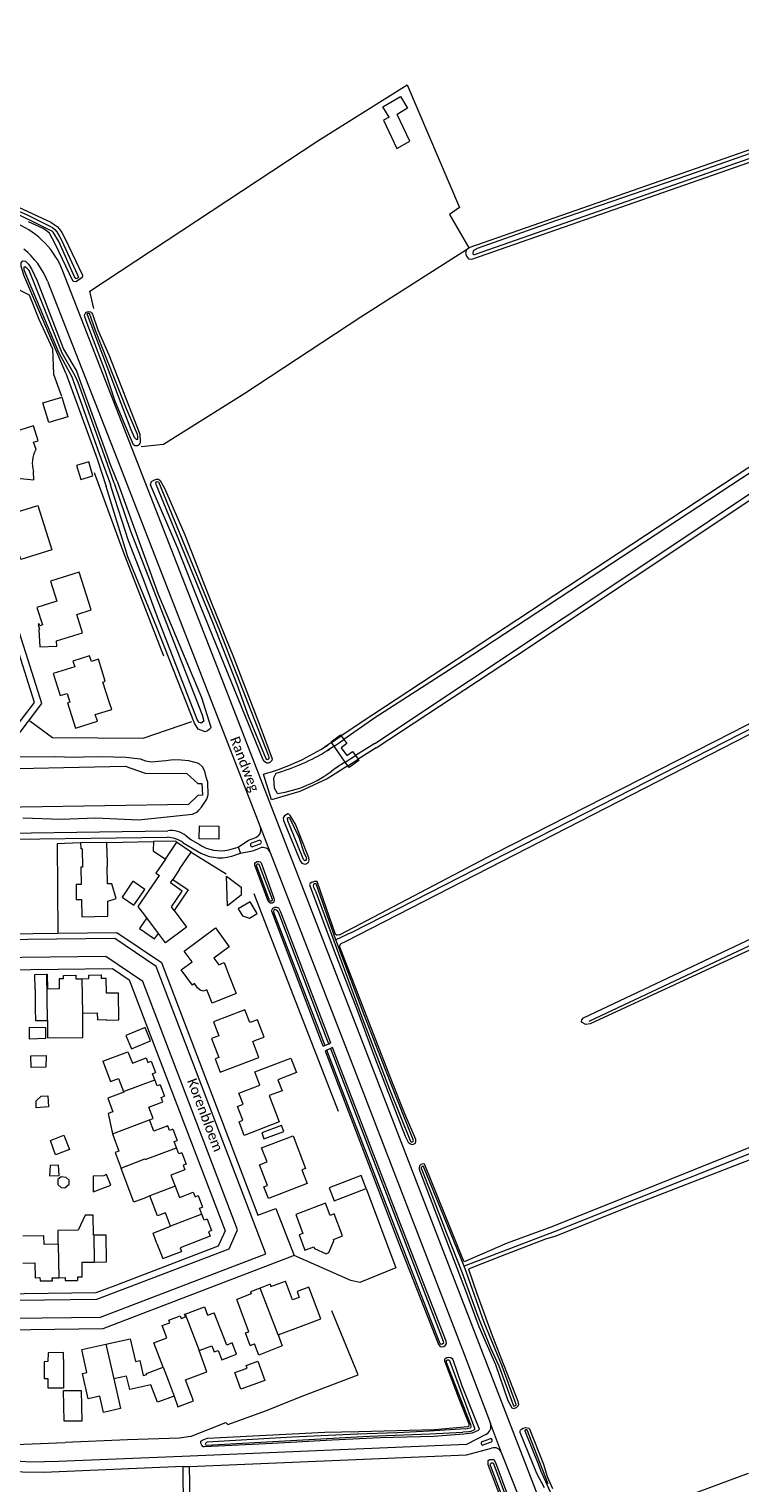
# Model space of a CAD drawing. Extents: x 177628 to 188968, y 384226 to 390673.
# Tile 248 of 256: x 184597 to 184777, y 386614 to 386981. Entities that reach past the tile are written whole.
import ezdxf

# ---------------------------------------------------------------- set-up
doc = ezdxf.new("R2010")
doc.units = 0
for name, color, linetype, lineweight in [('B01_F', 14, 'Continuous', 9), ('B01_T', 14, 'Continuous', 9), ('B02_F', 14, 'Continuous', 9), ('B02_T', 14, 'Continuous', 9), ('B04_F', 14, 'Continuous', 9), ('B07_D', 14, 'Continuous', 9), ('B07_F', 14, 'Continuous', 9), ('B07_T', 14, 'Continuous', 9), ('B11_F', 14, 'Continuous', 9), ('B11_S', 14, 'Continuous', 9), ('B14_F', 14, 'Continuous', 9), ('T01_F', 253, 'Continuous', 9), ('T01_T', 253, 'Continuous', 9), ('T02_F', 253, 'RASTER', 9), ('T03_F', 253, 'Continuous', 9), ('T04_F', 253, 'HAAG', 9), ('T04_T', 253, 'HAAG', 9), ('T05_F', 253, 'Continuous', 9), ('T07_F', 253, 'Continuous', 9), ('T09_F', 253, 'Continuous', 9), ('T09_T', 253, 'Continuous', 9), ('V00_F', 8, 'Continuous', 9), ('V00_T', 8, 'Continuous', 9), ('W01_F', 253, 'Continuous', 9), ('W01_T', 253, 'Continuous', 9), ('Z06', 7, 'Continuous', 9)]:
    doc.layers.add(name, color=color, linetype=linetype, lineweight=lineweight)
doc.styles.add('Legend', font='calibri.ttf')
doc.linetypes.add('HAAG', pattern='A,4,-1,[5,TOPOCAD.SHX,S=0.35,R=0,X=-0.35,Y=-0.35],-1', length=6)
doc.linetypes.add('RASTER', pattern='A,4,-1,[4,TOPOCAD.SHX,S=0.5,R=0,X=-0.5,Y=0],-1', length=6)

msp = doc.modelspace()

# ---------------------------------------------------------------- linework, layer by layer
at = {"layer": 'B01_F', "linetype": 'Continuous'}
for points in [[(184616.537, 386775.484), (184609.921, 386775.403)], [(184609.921, 386775.403), (184609.94, 386773.893)], [(184616.556, 386773.974), (184616.537, 386775.484)], [(184634.225, 386775.605), (184634.364, 386775.468)], [(184634.936, 386768.758), (184633.205, 386766.164)], [(184601.251, 386742.256), (184601.446, 386742.263), (184601.513, 386738.441)]]:
    msp.add_lwpolyline(points, dxfattribs=at)
at = {"layer": 'B01_T', "linetype": 'Continuous'}
for points in [[(184599.153, 386877.086), (184597.974, 386880.814), (184594.541, 386879.728), (184593.54, 386882.894), (184587.171, 386880.879), (184588.257, 386877.446), (184587.276, 386877.133), (184587.185, 386877.419), (184580.701, 386875.357), (184584.728, 386872.523), (184588.151, 386873.605), (184588.662, 386871.807), (184586.898, 386871.249), (184589.086, 386864.369), (184593.803, 386865.869), (184593.561, 386866.632), (184593.38, 386866.574), (184593.022, 386867.699)], [(184598.638, 386874.836), (184598.037, 386876.733), (184599.153, 386877.086)], [(184593.022, 386867.699), (184598.131, 386867.219), (184598.033, 386869.285)], [(184602.673, 386849.523), (184594.816, 386847.046), (184593.39, 386851.568), (184592.522, 386851.294), (184591.833, 386853.478), (184592.701, 386853.752), (184591.275, 386858.272), (184599.132, 386860.75), (184602.673, 386849.523)], [(184598.85, 386834.904), (184600.244, 386830.501), (184599.594, 386830.298), (184599.451, 386830.756), (184599.146, 386830.661), (184599.523, 386829.451), (184599.382, 386829.249), (184599.596, 386824.953), (184603.896, 386825.175), (184603.854, 386826.464), (184610.427, 386828.52), (184608.973, 386833.177), (184612.548, 386834.309), (184609.525, 386843.862), (184602.317, 386841.581), (184603.922, 386836.509), (184598.85, 386834.904)], [(184617.202, 386810.821), (184615.533, 386816.083), (184616.153, 386816.277), (184614.415, 386821.831), (184612.625, 386821.271), (184612.175, 386822.702), (184607.95, 386821.372), (184608.418, 386819.935), (184602.994, 386818.22), (184604.734, 386812.663), (184606.485, 386813.203), (184607.175, 386810.996), (184606.584, 386810.809), (184608.612, 386804.412), (184614.16, 386806.155), (184613.622, 386807.868)], [(184637.877, 386773.075), (184634.364, 386775.468)], [(184634.936, 386768.758), (184637.877, 386773.075)], [(184610.359, 386769.259), (184609.993, 386769.253), (184610.066, 386764.904), (184608.756, 386764.882), (184608.82, 386761.072), (184610.13, 386761.094), (184610.203, 386756.745), (184616.805, 386756.856), (184616.752, 386760.676), (184618.873, 386761.33), (184617.786, 386765.088), (184616.693, 386765.101), (184616.614, 386769.328)], [(184626.621, 386756.493), (184624.5, 386759.322), (184629.873, 386767.173)], [(184633.537, 386758.347), (184632.865, 386759.243), (184635.593, 386763.248), (184632.609, 386765.296), (184633.205, 386766.164)], [(184633.205, 386766.164), (184637.071, 386763.551), (184633.537, 386758.347)], [(184633.537, 386758.347), (184636.706, 386754.123), (184631.376, 386750.149), (184629.582, 386752.543)], [(184626.621, 386756.493), (184624.762, 386753.758), (184628.627, 386751.134), (184629.582, 386752.543)], [(184629.582, 386752.543), (184626.621, 386756.493)], [(184647.331, 386742.192), (184649.254, 386737.361), (184643.123, 386734.92), (184641.8, 386738.242), (184640.98, 386737.941), (184640.104, 386738.141), (184639.439, 386738.774), (184638.664, 386739.846), (184638.168, 386739.473), (184635.309, 386743.313), (184638.073, 386745.376), (184636.078, 386748.067), (184643.975, 386753.899), (184647.486, 386749.145), (184643.56, 386746.246), (184644.809, 386744.552)], [(184605.593, 386741.019), (184604.458, 386741.003), (184604.495, 386738.483), (184601.513, 386738.441)], [(184605.581, 386741.902), (184608.685, 386741.946)], [(184605.593, 386741.019), (184605.581, 386741.902)], [(184608.685, 386741.946), (184608.698, 386741.062)], [(184608.698, 386741.062), (184610.329, 386741.084)], [(184610.329, 386741.084), (184611.969, 386741.107)], [(184611.956, 386741.996), (184615.07, 386742.039)], [(184611.969, 386741.107), (184611.956, 386741.996)], [(184615.07, 386742.039), (184615.079, 386741.15)], [(184616.442, 386730.613), (184619.58, 386730.649), (184619.503, 386737.456), (184616.419, 386737.418), (184616.349, 386741.168), (184615.079, 386741.15)], [(184652.684, 386729.984), (184651.44, 386733.242), (184643.506, 386730.192), (184644.84, 386726.648), (184643.004, 386725.936), (184644.808, 386721.186), (184643.888, 386720.829), (184645.176, 386717.481), (184654.961, 386721.187), (184653.431, 386725.227), (184654.366, 386725.581)], [(184615.556, 386720.203), (184621.884, 386722.609)], [(184621.884, 386722.609), (184622.992, 386719.715), (184626.502, 386721.052), (184626.933, 386719.924), (184627.707, 386720.22), (184628.815, 386717.33)], [(184615.556, 386720.203), (184617.479, 386715.123), (184619.491, 386715.884), (184620.762, 386712.528)], [(184663.066, 386721.027), (184664.471, 386717.324), (184659.796, 386715.551), (184660.867, 386712.727), (184657.566, 386711.56), (184660.118, 386704.881), (184651.29, 386701.455), (184649.993, 386704.93), (184650.903, 386705.309), (184649.589, 386708.794), (184650.978, 386709.343), (184649.94, 386712.153), (184655.189, 386714.162), (184653.903, 386717.55), (184663.066, 386721.027)], [(184628.694, 386715.53), (184628.112, 386717.063), (184628.815, 386717.33)], [(184629.979, 386714.263), (184629.276, 386713.996), (184628.694, 386715.53)], [(184629.979, 386714.263), (184631.096, 386711.371)], [(184620.762, 386712.528), (184620.812, 386712.397)], [(184627.36, 386705.362), (184628.29, 386705.718), (184627.191, 386708.593), (184630.734, 386709.947), (184630.313, 386711.08), (184631.096, 386711.371)], [(184633.19, 386703.038), (184632.394, 386702.739), (184631.961, 386703.89), (184628.437, 386702.543), (184627.36, 386705.362)], [(184633.19, 386703.038), (184634.286, 386700.148)], [(184634.166, 386698.357), (184633.583, 386699.879), (184634.286, 386700.148)], [(184657.373, 386685.492), (184656.224, 386688.476), (184657.157, 386688.835), (184655.145, 386694.057), (184657.037, 386694.786), (184655.67, 386698.332), (184663.592, 386701.385), (184666.77, 386693.09), (184665.837, 386692.73), (184667.171, 386689.268), (184657.373, 386685.492)], [(184635.46, 386697.083), (184634.757, 386696.814), (184634.166, 386698.357)], [(184635.46, 386697.083), (184636.57, 386694.188)], [(184636.57, 386694.188), (184635.798, 386693.901), (184636.217, 386692.776), (184632.706, 386691.442), (184633.79, 386688.591)], [(184633.79, 386688.591), (184634.871, 386685.746), (184638.372, 386687.077)], [(184632.653, 386678.531), (184631.384, 386681.879), (184629.367, 386681.116), (184627.444, 386686.162)], [(184638.372, 386687.077), (184638.837, 386685.973), (184639.601, 386686.242), (184640.695, 386683.342)], [(184640.572, 386681.541), (184639.99, 386683.074), (184640.695, 386683.342)], [(184641.858, 386680.279), (184641.153, 386680.011), (184640.572, 386681.541)], [(184673.798, 386675.185), (184676.103, 386676.055), (184673.955, 386681.625), (184672.954, 386681.247), (184671.788, 386684.334), (184664.266, 386681.492), (184666.109, 386676.673), (184665.123, 386676.297), (184666.56, 386672.453), (184668.82, 386673.306)], [(184641.858, 386680.279), (184642.973, 386677.382), (184642.202, 386677.084), (184642.634, 386675.949), (184635.064, 386673.047), (184635.42, 386672.12)], [(184604.135, 386673.96), (184600.684, 386673.916), (184600.655, 386676.073), (184595.295, 386676.004)], [(184613.238, 386676.232), (184613.159, 386676.231)], [(184629.189, 386674.143), (184630.653, 386670.306)], [(184668.82, 386673.306), (184668.984, 386672.89), (184671.952, 386671.555), (184672.616, 386671.834), (184673.944, 386674.785), (184673.798, 386675.185)], [(184630.653, 386670.306), (184635.42, 386672.12)], [(184595.327, 386669.184), (184598.378, 386669.228), (184598.432, 386665.477), (184599.644, 386665.503), (184599.662, 386664.671)], [(184610.339, 386665.649), (184610.289, 386669.396), (184613.331, 386669.436)], [(184599.662, 386664.671), (184602.767, 386664.701)], [(184602.767, 386664.701), (184602.755, 386665.449), (184604.377, 386665.476)], [(184604.377, 386665.476), (184606.018, 386665.503), (184606.03, 386664.755)], [(184606.03, 386664.755), (184609.141, 386664.794)], [(184610.339, 386665.649), (184609.133, 386665.638), (184609.141, 386664.794)], [(184655.324, 386662.875), (184652.835, 386661.939), (184653.048, 386661.372), (184649.358, 386659.973)], [(184657.814, 386663.812), (184655.324, 386662.875)], [(184657.814, 386663.812), (184658.023, 386663.26), (184661.698, 386664.653)], [(184663.501, 386659.882), (184661.698, 386664.653)], [(184670.65, 386655.107), (184667.632, 386663.095), (184664.639, 386661.961), (184665.184, 386660.52), (184663.501, 386659.882)], [(184652.791, 386648.341), (184651.594, 386651.519), (184652.425, 386651.832), (184649.358, 386659.973)], [(184630.782, 386642.865), (184628.437, 386648.995), (184631.707, 386650.246), (184630.52, 386653.365), (184632.427, 386654.091), (184632.191, 386654.718), (184635.086, 386655.823), (184635.32, 386655.206), (184636.42, 386655.628), (184636.185, 386656.248), (184636.325, 386656.301)], [(184636.325, 386656.301), (184641.204, 386658.162), (184642.02, 386656.003), (184643.708, 386656.635)], [(184639.848, 386647.058), (184643.06, 386648.29), (184643.664, 386646.714), (184644.662, 386647.097), (184645.563, 386644.748), (184649.311, 386646.186), (184648.231, 386649.001), (184646.842, 386648.468), (184643.708, 386656.635)], [(184659.868, 386651.022), (184666.816, 386653.654)], [(184610.183, 386647.309), (184616.327, 386648.682)], [(184616.327, 386648.682), (184622.475, 386650.055), (184623.755, 386644.307), (184624.842, 386644.549), (184625.685, 386640.748), (184626.68, 386640.98), (184626.581, 386641.254), (184630.782, 386642.865)], [(184652.791, 386648.341), (184653.827, 386648.733)], [(184614.788, 386635.53), (184611.843, 386634.865), (184610.413, 386641.302), (184611.466, 386641.536), (184610.183, 386647.309)], [(184629.347, 386633.979), (184627.659, 386638.416), (184622.323, 386637.199), (184621.547, 386640.632), (184618.318, 386639.903)], [(184633.547, 386635.573), (184629.347, 386633.979)]]:
    msp.add_lwpolyline(points, dxfattribs=at)
msp.add_arc((184604.339, 386871.406), 6.654, 148.96958, 198.59026, dxfattribs=at)
at = {"layer": 'B02_F', "linetype": 'Continuous'}
for points in [[(184628.31, 386775.75), (184628.267, 386773.377)], [(184634.225, 386775.605), (184633.994, 386775.832), (184628.31, 386775.75)], [(184620.385, 386761.711), (184623.386, 386759.637), (184626.143, 386763.625), (184623.142, 386765.699), (184620.385, 386761.711)], [(184598.396, 386738.398), (184598.366, 386742.145), (184601.251, 386742.256)], [(184598.466, 386733.398), (184598.483, 386730.509)], [(184621.353, 386726.757), (184622.739, 386723.373), (184627.593, 386725.362), (184626.207, 386728.746), (184621.353, 386726.757)], [(184605.551, 386644.788), (184605.587, 386646.589), (184601.689, 386646.528), (184601.62, 386644.269), (184600.733, 386644.25), (184600.663, 386639.958)]]:
    msp.add_lwpolyline(points, dxfattribs=at)
at = {"layer": 'B02_T', "linetype": 'Continuous'}
for points in [[(184598.396, 386738.398), (184598.466, 386733.398)], [(184682.105, 386688.058), (184680.847, 386691.324), (184672.756, 386688.206), (184674.015, 386684.94), (184682.105, 386688.058)], [(184613.331, 386669.436), (184616.481, 386669.478), (184616.388, 386676.277), (184613.238, 386676.232)], [(184605.551, 386644.788), (184605.592, 386637.574)], [(184605.723, 386629.206), (184605.619, 386636.946), (184610.09, 386637.006), (184610.194, 386629.256)], [(184610.194, 386629.256), (184605.723, 386629.206)]]:
    msp.add_lwpolyline(points, dxfattribs=at)
at = {"layer": 'B04_F', "linetype": 'Continuous'}
for points in [[(184673.341, 386800.819), (184673.237, 386800.969), (184675.594, 386802.72), (184675.792, 386802.452)], [(184675.792, 386802.452), (184676.463, 386801.544)], [(184674, 386799.87), (184673.341, 386800.819)], [(184676.783, 386795.859), (184674, 386799.87)], [(184676.463, 386801.544), (184677.211, 386800.533), (184675.773, 386799.47), (184677.237, 386797.489), (184678.597, 386798.494), (184679.351, 386797.474)], [(184677.433, 386794.923), (184676.783, 386795.859)], [(184680.027, 386796.56), (184680.234, 386796.279), (184677.76, 386794.45), (184677.433, 386794.923)], [(184679.351, 386797.474), (184680.027, 386796.56)]]:
    msp.add_lwpolyline(points, dxfattribs=at)
at = {"layer": 'B07_D', "linetype": 'Continuous'}
for points in [[(184631.346, 386771.334), (184634.225, 386775.605)], [(184601.251, 386742.256), (184601.43, 386730.479)], [(184610.441, 386732.373), (184610.329, 386741.084)], [(184620.762, 386712.528), (184628.694, 386715.53)], [(184617.951, 386701.818), (184627.342, 386705.41), (184627.36, 386705.362)], [(184626.24, 386695.344), (184634.166, 386698.357)], [(184621.449, 386693.643), (184620.15, 386693.125)], [(184633.79, 386688.591), (184627.444, 386686.162)], [(184640.572, 386681.541), (184632.653, 386678.531)], [(184604.135, 386673.96), (184604.274, 386673.962), (184604.377, 386665.476)], [(184613.238, 386676.232), (184613.331, 386669.436)], [(184659.868, 386651.022), (184655.324, 386662.875)], [(184636.325, 386656.301), (184639.848, 386647.058)], [(184616.327, 386648.682), (184618.318, 386639.903)], [(184630.782, 386642.865), (184632.024, 386639.583)]]:
    msp.add_lwpolyline(points, dxfattribs=at)
at = {"layer": 'B07_F', "linetype": 'Continuous'}
msp.add_lwpolyline([(184621.449, 386693.643), (184626.17, 386695.528)], dxfattribs=at)
at = {"layer": 'B07_T', "linetype": 'Continuous'}
for points in [[(184626.24, 386695.344), (184626.17, 386695.528)], [(184632.024, 386639.583), (184633.547, 386635.573)]]:
    msp.add_lwpolyline(points, dxfattribs=at)
at = {"layer": 'B11_F', "linetype": 'Continuous'}
for points in [[(184601.43, 386730.479), (184601.585, 386730.477), (184601.556, 386729.052)], [(184601.556, 386729.052), (184601.553, 386726.14), (184610.504, 386726.217), (184610.441, 386732.373)], [(184617.951, 386701.818), (184619.613, 386697.461), (184618.648, 386697.139), (184620.15, 386693.125)], [(184626.317, 386685.712), (184623.388, 386684.596), (184620.15, 386693.125)], [(184627.444, 386686.162), (184626.317, 386685.712)], [(184629.189, 386674.143), (184628.212, 386676.773), (184632.653, 386678.531)], [(184633.547, 386635.573), (184634.505, 386632.869), (184638.456, 386634.362), (184636.41, 386639.64), (184641.776, 386641.727), (184639.848, 386647.058)]]:
    msp.add_lwpolyline(points, dxfattribs=at)
at = {"layer": 'B11_S', "linetype": 'Continuous'}
for points in [[(184613.622, 386807.868), (184617.818, 386809.164), (184617.202, 386810.821)], [(184610.281, 386773.897), (184609.94, 386773.893)], [(184610.281, 386773.897), (184610.359, 386769.259)], [(184616.556, 386773.974), (184616.614, 386769.328)], [(184631.346, 386771.334), (184631.404, 386771.296), (184628.965, 386767.792), (184629.873, 386767.173)], [(184644.809, 386744.552), (184646.165, 386745.177), (184647.331, 386742.192)], [(184610.441, 386732.373), (184614.133, 386732.421), (184614.176, 386730.715), (184616.41, 386730.8), (184616.442, 386730.613)], [(184654.366, 386725.581), (184656.29, 386726.316), (184654.608, 386730.719), (184652.684, 386729.984)], [(184620.812, 386712.397), (184616.79, 386710.875), (184618.025, 386707.424), (184616.914, 386706.991), (184617.951, 386701.818)], [(184613.159, 386676.231), (184613.072, 386681.286), (184611.087, 386681.271), (184609.294, 386677.526), (184604.168, 386677.46), (184604.135, 386673.96)], [(184666.816, 386653.654), (184670.65, 386655.107)], [(184659.868, 386651.022), (184660.867, 386648.231), (184654.915, 386645.909), (184653.827, 386648.733)], [(184618.318, 386639.903), (184619.989, 386632.404), (184615.677, 386631.419), (184614.788, 386635.53)]]:
    msp.add_lwpolyline(points, dxfattribs=at)
at = {"layer": 'B14_F', "linetype": 'Continuous'}
for points in [[(184686.332, 386961.467), (184690.794, 386964.102)], [(184690.794, 386964.102), (184692.571, 386961.124), (184689.909, 386959.532)], [(184687.895, 386958.849), (184686.332, 386961.467)], [(184687.895, 386958.849), (184686.493, 386958.119), (184689.821, 386950.93), (184693.102, 386952.793), (184689.909, 386959.532)], [(184601.866, 386881.687), (184600.351, 386886.66), (184605.192, 386888.134), (184606.706, 386883.161), (184601.866, 386881.687)], [(184608.909, 386870.838), (184609.977, 386867.318), (184613.017, 386868.236), (184611.949, 386871.756), (184608.909, 386870.838)], [(184628.267, 386773.377), (184631.346, 386771.334)], [(184646.779, 386766.959), (184650.47, 386764.244), (184650.49, 386762.205), (184647.004, 386759.494), (184646.779, 386766.959)], [(184654.517, 386757.565), (184652.743, 386760.552), (184649.762, 386758.781), (184650.835, 386756.973), (184652.576, 386756.412), (184654.517, 386757.565)], [(184598.483, 386730.509), (184601.43, 386730.479)], [(184601.128, 386726.017), (184601.122, 386728.698), (184596.918, 386728.699), (184596.931, 386725.892), (184601.128, 386726.017)], [(184601.194, 386721.673), (184601.127, 386718.744), (184597.397, 386718.644), (184597.335, 386721.583), (184601.194, 386721.673)], [(184599.913, 386711.4), (184601.652, 386711.463), (184601.772, 386708.703), (184598.711, 386708.408), (184598.672, 386710.182), (184599.913, 386711.4)], [(184660.705, 386703.967), (184655.677, 386702.128), (184656.226, 386700.628), (184661.254, 386702.467), (184660.705, 386703.967)], [(184607.101, 386697.923), (184603.582, 386696.587), (184602.303, 386700.213), (184605.669, 386701.5), (184607.101, 386697.923)], [(184604.295, 386693.943), (184602.193, 386693.823), (184602.087, 386691.248), (184604.452, 386691.291), (184604.295, 386693.943)], [(184604.997, 386691.013), (184604.15, 386690.334), (184604.151, 386689.038), (184604.977, 386688.269), (184605.932, 386688.201), (184607.034, 386689.117), (184607.016, 386690.116), (184606.276, 386690.853), (184604.997, 386691.013)], [(184616.49, 386691.581), (184615.775, 386691.265), (184613.093, 386691.167), (184613.116, 386687.174), (184617.591, 386688.847), (184616.49, 386691.581)], [(184654.675, 386644.374), (184656.448, 386639.514), (184650.395, 386637.306), (184648.865, 386641.501), (184651.989, 386642.64), (184651.747, 386643.305), (184654.675, 386644.374)], [(184605.592, 386637.574), (184601.715, 386637.552), (184601.689, 386639.953), (184600.663, 386639.958)]]:
    msp.add_lwpolyline(points, dxfattribs=at)
at = {"layer": 'T01_F', "linetype": 'Continuous'}
msp.add_lwpolyline([(184637.709, 386625.319), (184634.938, 386624.957), (184621.771, 386624.504), (184605.983, 386623.783)], dxfattribs=at)
at = {"layer": 'T01_T', "linetype": 'Continuous'}
for points in [[(184591.082, 386743.346), (184597.349, 386743.423)], [(184642.203, 386672.508), (184618.569, 386663.468)]]:
    msp.add_lwpolyline(points, dxfattribs=at)
at = {"layer": 'T02_F', "linetype": 'RASTER'}
for points in [[(184613.245, 386910.525), (184612.264, 386914.864), (184669.869, 386952.917), (184692.459, 386967.028), (184705.702, 386936.043), (184703.109, 386934.313), (184708.064, 386925.824)], [(184707.403, 386925.368), (184680.772, 386908.339), (184651.38, 386889.033), (184630.871, 386876.114), (184625.185, 386875.521)]]:
    msp.add_lwpolyline(points, dxfattribs=at)
at = {"layer": 'T03_F', "linetype": 'Continuous'}
for points in [[(184582.64, 386901.698), (184582.361, 386901.89), (184581.909, 386904.974), (184584.819, 386908.793), (184590.409, 386915.827), (184594.04, 386915.369), (184596.948, 386913.947), (184599.393, 386907.809), (184602.825, 386900.356), (184603.028, 386893.886), (184605.076, 386888.308)], [(184620.628, 386849.176), (184613.458, 386868.937)], [(184609.921, 386775.403), (184603.954, 386775.201), (184604.154, 386752.594)], [(184761.48, 386609.653), (184778.742, 386616.041)]]:
    msp.add_lwpolyline(points, dxfattribs=at)
at = {"layer": 'T04_F', "linetype": 'HAAG'}
for points in [[(184630.919, 386822.594), (184620.628, 386849.176)], [(184597.08, 386806.237), (184602.835, 386802.085), (184625.695, 386801.904), (184638.012, 386806.127)], [(184616.537, 386775.484), (184628.31, 386775.75)], [(184675.128, 386707.491), (184662.614, 386739.606), (184653.789, 386762.547)], [(184682.105, 386688.058), (184689.563, 386667.945), (184680.451, 386664.273)], [(184680.451, 386664.273), (184678.248, 386664.796), (184663.876, 386671.061)], [(184656.935, 386631.934), (184665.645, 386635.495)], [(184646.632, 386628.896), (184647.13, 386628.356), (184656.935, 386631.934)], [(184637.709, 386625.319), (184646.632, 386628.896)], [(184578.804, 386622.719), (184605.983, 386623.783)]]:
    msp.add_lwpolyline(points, dxfattribs=at)
at = {"layer": 'T04_T', "linetype": 'HAAG'}
msp.add_lwpolyline([(184623.719, 386736.837), (184626.428, 386729.733)], dxfattribs=at)
at = {"layer": 'T05_F', "linetype": 'Continuous'}
for points in [[(184637.877, 386773.075), (184646.687, 386767.568)], [(184665.645, 386635.495), (184680.097, 386640.95), (184673.4, 386657.094)]]:
    msp.add_lwpolyline(points, dxfattribs=at)
at = {"layer": 'T07_F', "linetype": 'Continuous'}
for points in [[(184678.401, 386752.782), (184784.591, 386807.062), (184865.787, 386848.447)], [(184738.414, 386730.372), (184884.408, 386799.076)], [(184678.401, 386752.782), (184674.449, 386750.877)], [(184905.789, 386746.231), (184798.329, 386704.536), (184729.598, 386677.102)], [(184729.598, 386677.102), (184706.825, 386668.397)]]:
    msp.add_lwpolyline(points, dxfattribs=at)
at = {"layer": 'T09_F', "linetype": 'Continuous'}
for points in [[(184835.83, 386929.85), (184840.506, 386916.241), (184841.065, 386912.989), (184841.695, 386911.707), (184842.387, 386911.424), (184843.053, 386911.475), (184843.471, 386911.611), (184843.972, 386911.857), (184843.952, 386912.884), (184842.903, 386917.556), (184775.143, 387098.105), (184774.76, 387098.885), (184774.039, 387098.946), (184773.232, 387098.618), (184772.672, 387098.067), (184772.638, 387097.151), (184773.621, 387094.868), (184790.84, 387049.937), (184800.896, 387024.102), (184821.997, 386967.039), (184822.017, 386966.011), (184821.709, 386965.653), (184821.041, 386965.324), (184708.064, 386925.824)], [(184707.403, 386925.368), (184707.202, 386924.509), (184707.419, 386923.785), (184707.969, 386923.087), (184708.801, 386922.943), (184764.27, 386942.361), (184821.769, 386962.432), (184822.492, 386962.51), (184823.269, 386962.477), (184823.793, 386961.973), (184824.229, 386960.943), (184835.83, 386929.85)], [(184593.107, 386936.663), (184602.374, 386932.34), (184602.993, 386931.95), (184604.01, 386931.212), (184604.618, 386930.548), (184605.173, 386929.755), (184605.958, 386928.32), (184610.378, 386918.947), (184610.274, 386918.35), (184609.619, 386917.828), (184608.737, 386917.222), (184608.001, 386917.323), (184603.444, 386926.871)], [(184603.444, 386926.871), (184602.167, 386929.375), (184602.025, 386929.547), (184601.283, 386930.176), (184600.439, 386930.76), (184596.725, 386932.437)], [(184708.064, 386925.824), (184708.017, 386925.808), (184707.403, 386925.368)], [(184606.187, 386894.152), (184595.589, 386918.926), (184594.867, 386921.183), (184594.901, 386922.09), (184595.321, 386922.551), (184595.964, 386922.489), (184596.766, 386921.755), (184597.527, 386920.556), (184598.947, 386917.506), (184605.571, 386900.241), (184608.976, 386894.576)], [(184612.918, 386909.12), (184614.244, 386905.147)], [(184614.244, 386905.147), (184617.006, 386898.772), (184624.897, 386878.74), (184624.995, 386876.608), (184624.671, 386876.047), (184624.167, 386875.775), (184623.683, 386875.817), (184623.292, 386876.075), (184620.814, 386881.767), (184618.597, 386887.292), (184616.24, 386894.465), (184611.287, 386907.358), (184610.952, 386908.426)], [(184828.754, 386901.997), (184823.492, 386899.898), (184818.946, 386897.044), (184788.428, 386876.666), (184726.531, 386835.974), (184683.49, 386807.581)], [(184617.246, 386871.636), (184617.047, 386872.268), (184608.976, 386894.576)], [(184606.187, 386894.152), (184614.133, 386872.494)], [(184614.133, 386872.494), (184616.331, 386865.475)], [(184619.135, 386866.862), (184617.246, 386871.636)], [(184619.135, 386866.862), (184629.532, 386838.272), (184640.431, 386812.154), (184642.78, 386804.934), (184642.793, 386804.466), (184642.437, 386804.048), (184641.974, 386803.758), (184641.404, 386803.459), (184639.585, 386804.173), (184638.707, 386805.669), (184629.208, 386829.86), (184621.867, 386847.721), (184616.331, 386865.475)], [(184655.276, 386804.798), (184658.316, 386796.69), (184658.272, 386796.233), (184657.784, 386795.799), (184657.352, 386795.572), (184656.966, 386795.546), (184656.449, 386795.869), (184656.033, 386796.398), (184647.081, 386818.29), (184640.287, 386835.05), (184634.525, 386849.859), (184627.563, 386865.97), (184627.84, 386866.788), (184628.403, 386867.082), (184629.1, 386867.388), (184629.596, 386867.397), (184630.001, 386867.048), (184631.118, 386865.121), (184636.246, 386853.256), (184642.938, 386836.246), (184648.519, 386822.37), (184655.276, 386804.798)], [(184684.62, 386799.461), (184719.8, 386822.642), (184779.022, 386862.021)], [(184675.296, 386752.151), (184675.497, 386752.25), (184714.316, 386772.623), (184774.725, 386803.388), (184863.866, 386849.435), (184864.951, 386849.761), (184866.087, 386849.419), (184866.637, 386848.721), (184866.909, 386848.025), (184866.514, 386847.14), (184842.359, 386835.211), (184799.505, 386813.48), (184782.089, 386804.445), (184676.816, 386750.409)], [(184673.341, 386800.819), (184675.792, 386802.452)], [(184812.917, 386764.468), (184782.441, 386749.92), (184738.654, 386729.667), (184737.626, 386729.508), (184736.519, 386730.071), (184736.552, 386730.709), (184737.027, 386731.15), (184875.947, 386796.796), (184884.526, 386800.732), (184885.441, 386800.559), (184885.852, 386799.862), (184886.177, 386798.777), (184885.618, 386798.225), (184812.917, 386764.468)], [(184595.287, 386781.735), (184604.965, 386781.412), (184613.761, 386781.743), (184624.53, 386781.256), (184638.177, 386782.68), (184639.47, 386783.272), (184639.772, 386783.662), (184640.498, 386784.473), (184641.797, 386786.503), (184642.19, 386787.551), (184642.067, 386790.8), (184641.675, 386792.003), (184641.275, 386793.516), (184640.698, 386794.647), (184639.775, 386795.505), (184637.227, 386796.165), (184635.286, 386796.358), (184633.296, 386796.377), (184631.481, 386796.161), (184627.732, 386795.828), (184626.429, 386796.032), (184625.081, 386796.538), (184621.363, 386796.983), (184615.096, 386797.17), (184610.656, 386797.094), (184608.147, 386797.003), (184603.552, 386797.131), (184586.717, 386797.114)], [(184677.433, 386794.923), (184680.027, 386796.56)], [(184664.234, 386780.186), (184663.553, 386781.209), (184662.915, 386782.345), (184662.551, 386782.676), (184662.262, 386782.725), (184661.474, 386782.219), (184661.096, 386781.768), (184661.176, 386781.044), (184665.363, 386770.87), (184665.805, 386770.3), (184666.328, 386770.082), (184666.66, 386770.032), (184666.899, 386770.109), (184667.474, 386770.497), (184667.624, 386770.762), (184667.675, 386771.139), (184667.632, 386771.599), (184664.234, 386780.186)], [(184655.53, 386770.39), (184658.748, 386761.418), (184658.847, 386760.915), (184658.73, 386760.456), (184658.312, 386760.214), (184657.882, 386760.173), (184657.495, 386760.419), (184657.224, 386760.908), (184653.934, 386769.766), (184653.922, 386770.167), (184654.153, 386770.468), (184654.512, 386770.667), (184654.958, 386770.737), (184655.273, 386770.621), (184655.53, 386770.39)], [(184674.331, 386752.214), (184669.735, 386765.623), (184669.041, 386765.682), (184668.257, 386765.426), (184667.901, 386765.162), (184667.781, 386764.786), (184673.979, 386748.13), (184679.755, 386733.399), (184684.285, 386721.079), (184691.953, 386701.303), (184692.707, 386699.722), (184693.077, 386699.392), (184693.606, 386699.202), (184694.048, 386699.218), (184694.537, 386699.509), (184694.662, 386699.944), (184694.641, 386700.395), (184691.817, 386706.912), (184688.744, 386714.749), (184675.338, 386749.293)], [(184671.244, 386724.025), (184670.667, 386725.533), (184658.21, 386758.117), (184658.24, 386758.375), (184658.501, 386758.891), (184659.033, 386759.176), (184659.45, 386759.174), (184659.937, 386758.999), (184660.406, 386757.964), (184673.005, 386725.091), (184673.093, 386724.862)], [(184675.296, 386752.151), (184674.843, 386752.074), (184674.549, 386752.104), (184674.331, 386752.214)], [(184676.816, 386750.409), (184675.644, 386749.854), (184675.471, 386749.69), (184675.338, 386749.293)], [(184730.104, 386676.031), (184749.425, 386683.784), (184833.751, 386716.541), (184905.109, 386743.941), (184906.418, 386744.515), (184907.255, 386745.064), (184907.512, 386746.089), (184907.212, 386746.841), (184906.828, 386747.482), (184905.804, 386747.878), (184904.276, 386747.75), (184782.976, 386700.021), (184729.027, 386678.31)], [(184671.244, 386724.025), (184671.674, 386724.22)], [(184671.674, 386724.22), (184672.613, 386724.645)], [(184672.13, 386723.036), (184671.7, 386722.834)], [(184671.7, 386722.834), (184690.351, 386674.094)], [(184673.062, 386723.473), (184672.13, 386723.036)], [(184672.613, 386724.645), (184673.093, 386724.862)], [(184673.542, 386723.698), (184673.062, 386723.473)], [(184690.351, 386674.094), (184700.383, 386648.617), (184700.772, 386648.102), (184701.173, 386648.017), (184701.675, 386648.105), (184702.104, 386648.436), (184702.361, 386648.882), (184702.273, 386649.47), (184691.096, 386678.198), (184673.542, 386723.698)], [(184729.027, 386678.31), (184717.72, 386674.185), (184706.858, 386669.511), (184706.683, 386669.813), (184696.882, 386694.059), (184696.796, 386694.197), (184696.618, 386694.263), (184696.214, 386694.23), (184695.86, 386694.118), (184695.535, 386693.806), (184695.457, 386693.361), (184695.501, 386693.005), (184695.654, 386692.388), (184707.211, 386662.26), (184710.589, 386653.19), (184714.788, 386643.55), (184717.901, 386634.465), (184718.889, 386632.577), (184719.344, 386632.396), (184720.039, 386632.706), (184720.507, 386633.053), (184720.667, 386633.454), (184720.483, 386634.188), (184714.015, 386650.772), (184710.145, 386661.397), (184708.071, 386667.546), (184708.156, 386667.695), (184708.586, 386667.949), (184716.543, 386671.138), (184727.508, 386675.275), (184730.104, 386676.031)], [(184707.756, 386627.855), (184708.014, 386627.971), (184708.135, 386628.15), (184708.105, 386628.437), (184705.652, 386634.617), (184701.924, 386644.355), (184701.929, 386644.807), (184702.043, 386645.037), (184702.494, 386645.283), (184703.003, 386645.413), (184703.455, 386645.293), (184703.778, 386645.079), (184704.001, 386644.815), (184706.19, 386638.419), (184710.395, 386627.857), (184710.605, 386627.277), (184710.599, 386626.99), (184710.37, 386626.818), (184708.859, 386626.21), (184706.751, 386625.914)], [(184706.751, 386625.914), (184699.075, 386625.364), (184685.608, 386625.016), (184673.48, 386624.409), (184658.417, 386623.571), (184641.205, 386622.691), (184640.901, 386622.761), (184640.571, 386623.158), (184640.324, 386623.619), (184640.276, 386623.959), (184640.339, 386624.121), (184641.022, 386624.561), (184641.982, 386624.887), (184671.649, 386626.4), (184680.241, 386626.578), (184699.328, 386627.151), (184707.756, 386627.855)], [(184727.118, 386612.404), (184725.212, 386616.004), (184721.035, 386626.355), (184721.014, 386626.739), (184721.112, 386626.978), (184721.318, 386627.216), (184721.747, 386627.429), (184722.393, 386627.6), (184723.287, 386627.46), (184726.867, 386618.351)], [(184722.103, 386598.958), (184731.313, 386574.424), (184731.387, 386573.851), (184731.202, 386573.463), (184730.844, 386573.203), (184730.543, 386573.188), (184730.256, 386573.273), (184729.939, 386573.745), (184720.701, 386597.949), (184712.946, 386618.153), (184712.951, 386619.259), (184713.354, 386619.509), (184714.31, 386619.505), (184714.809, 386618.748), (184722.103, 386598.958)], [(184726.867, 386618.351), (184727.83, 386615.23), (184729.215, 386612.223)]]:
    msp.add_lwpolyline(points, dxfattribs=at)
at = {"layer": 'T09_F', "linetype": 'Continuous', "extrusion": (0, 0, -1)}
msp.add_arc((-184611.953, 386908.722), 1.044, 343.55336, 157.56048, dxfattribs=at)
at = {"layer": 'T09_T', "linetype": 'Continuous'}
for points in [[(184683.49, 386807.581), (184675.792, 386802.452)], [(184673.341, 386800.819), (184671.528, 386799.611)], [(184671.528, 386799.611), (184672.445, 386800.214)], [(184684.62, 386799.461), (184680.027, 386796.56)], [(184675.574, 386793.749), (184672.22, 386791.631), (184665.29, 386788.37), (184658.17, 386786.299), (184656.147, 386792.802)], [(184677.433, 386794.923), (184674.716, 386793.207)]]:
    msp.add_lwpolyline(points, dxfattribs=at)
msp.add_arc((184641.098, 386847.572), 56.8, 285.36334, 302.39355, dxfattribs=at)
at = {"layer": 'V00_F', "linetype": 'Continuous'}
for points in [[(184639.922, 386779.766), (184644.88, 386779.676), (184644.821, 386776.389), (184639.863, 386776.479), (184639.922, 386779.766)], [(184716.32, 386621.229), (184713.51, 386628.608)]]:
    msp.add_lwpolyline(points, dxfattribs=at)
at = {"layer": 'V00_T', "linetype": 'Continuous'}
for points in [[(184733.662, 386589.299), (184680.932, 386725.796), (184645.126, 386818.214), (184605.447, 386919.984)], [(184601.541, 386917.391), (184619.108, 386872.676), (184655.347, 386779.311)], [(184590.97, 386801.313), (184598.254, 386810.945), (184579.881, 386868.925), (184573.567, 386873.402), (184506.914, 386872.597), (184475.502, 386884.903)], [(184590.97, 386801.313), (184593.1, 386801.341), (184600.128, 386810.694), (184591.438, 386838.139)], [(184573.224, 386775.88), (184580.269, 386776.162), (184631.827, 386776.824)], [(184574.327, 386777.63), (184631.92, 386778.494)], [(184636.555, 386777.163), (184637.755, 386776.306), (184639.962, 386774.966)], [(184649.699, 386774.373), (184652.35, 386776.076), (184654.198, 386776.817)], [(184655.347, 386779.311), (184657.816, 386772.946)], [(184635.816, 386775.426), (184639.282, 386773.426)], [(184647.342, 386773.671), (184649.699, 386774.373)], [(184649.699, 386774.373), (184650.314, 386772.814)], [(184650.314, 386772.814), (184653.377, 386773.375), (184655.246, 386774.113)], [(184654.969, 386776.053), (184653.09, 386775.324)], [(184653.438, 386774.464), (184655.306, 386775.196)], [(184657.816, 386772.946), (184677.269, 386722.827), (184706.851, 386646.155), (184713.51, 386628.608)], [(184648.107, 386772.052), (184650.314, 386772.814)], [(184572.958, 386752.198), (184604.154, 386752.594)], [(184573.995, 386630.882), (184574.466, 386630.904), (184574.245, 386651.106), (184578.063, 386655.07), (184614.904, 386655.55), (184656.708, 386671.506), (184629.032, 386744.142), (184618.573, 386751.22), (184574.463, 386750.716), (184572.958, 386752.198)], [(184604.154, 386752.594), (184619.056, 386752.782), (184630.315, 386745.172), (184654.689, 386681.271), (184659.288, 386683.002), (184663.876, 386671.061)], [(184570.652, 386719.72), (184566.711, 386715.594), (184521.276, 386714.956), (184516.449, 386709.929), (184516.929, 386668.693), (184515.06, 386666.034), (184515.055, 386661.72), (184519.404, 386657.43), (184572.776, 386658.083), (184574.214, 386659.53), (184614.048, 386660.061), (184647.474, 386672.824), (184649.574, 386677.557), (184625.635, 386740.357), (184616.305, 386746.673), (184573.652, 386746.179), (184571.448, 386743.916)], [(184597.349, 386743.423), (184617.949, 386743.678), (184622.22, 386740.767), (184623.719, 386736.837)], [(184626.428, 386729.733), (184646.424, 386677.296), (184644.703, 386673.464), (184642.203, 386672.508)], [(184663.876, 386671.061), (184615.496, 386652.535), (184579.022, 386652.045), (184577.51, 386650.47), (184577.772, 386621.384)], [(184618.569, 386663.468), (184613.765, 386661.63), (184577.477, 386661.149), (184577.294, 386668.985)], [(184712.297, 386625.877), (184707.458, 386623.352), (184635.609, 386620.305), (184604.305, 386619.042), (184597.219, 386618.873), (184589.88, 386619.386)], [(184637.426, 386617.782), (184707.472, 386620.725), (184713.761, 386622.389)], [(184711.447, 386624.058), (184713.312, 386624.774)], [(184713.646, 386623.932), (184711.774, 386623.219)], [(184739.262, 386562.152), (184723.27, 386603.602), (184716.32, 386621.229)], [(184635.813, 386617.722), (184600.585, 386616.278), (184589.854, 386616.368)], [(184635.813, 386617.722), (184637.426, 386617.782)], [(184635.93, 386607.17), (184635.813, 386617.722)], [(184637.522, 386609.731), (184637.502, 386613.602), (184637.426, 386617.782)]]:
    msp.add_lwpolyline(points, dxfattribs=at)
for centre, radius, start, end in [((184585.427, 386912.177), 21.488, 21.30289, 66.56558), ((184583.117, 386910.152), 19.795, 21.45189, 51.03628), ((184631.598, 386769.78), 7.048, 53.23693, 88.13564), ((184632.598, 386772.119), 6.411, 51.88707, 96.06873), ((184653.525, 386778.639), 1.942, 290.26476, 20.26366), ((184645.194, 386782.367), 10.719, 236.52928, 285.7716), ((184645.223, 386783.273), 9.833, 237.6525, 282.44228), ((184653.281, 386774.901), 0.464, 114.34715, 289.7144), ((184655.133, 386775.623), 0.46, 292.02332, 110.90938), ((184655.946, 386772.241), 1.998, 20.64601, 110.50976), ((184711.392, 386627.914), 2.229, 293.95107, 18.1512), ((184711.606, 386623.637), 0.45, 110.61214, 291.97453), ((184713.484, 386624.355), 0.453, 290.95976, 112.31418), ((184714.452, 386620.512), 2.001, 21.01074, 110.21948)]:
    msp.add_arc(centre, radius, start, end, dxfattribs=at)
at = {"layer": 'W01_F', "linetype": 'Continuous'}
for points in [[(184823.897, 386964.527), (184823.551, 386964.839), (184823.203, 386964.958), (184822.796, 386964.903), (184796.66, 386955.835), (184763.321, 386944.146), (184729.905, 386932.709), (184710.157, 386925.667), (184709.846, 386925.514), (184709.106, 386925.055), (184709.063, 386924.358), (184709.274, 386924.124), (184709.449, 386924.161), (184791.195, 386952.717), (184822.261, 386963.241), (184822.727, 386963.47), (184823.428, 386963.911), (184823.897, 386964.527)], [(184604.413, 386927.429), (184602.951, 386929.841), (184602.799, 386930.007), (184590.944, 386935.839), (184580.402, 386940.103), (184580.335, 386940.219), (184580.329, 386940.4), (184580.431, 386940.712), (184580.609, 386940.843), (184580.771, 386940.88), (184586.916, 386938.406), (184596.575, 386934.111), (184602.767, 386931.017), (184603.365, 386930.517), (184603.89, 386929.875), (184604.488, 386928.91), (184605.078, 386927.813), (184609.141, 386919.043), (184609.345, 386918.358), (184609.269, 386918.255), (184608.813, 386917.998), (184608.372, 386918.479), (184604.413, 386927.429)], [(184608.514, 386893.476), (184605.262, 386899.197), (184596.929, 386920.098), (184596.347, 386920.715), (184595.821, 386921.039), (184595.587, 386920.953), (184595.525, 386920.309), (184604.357, 386899.464), (184607.723, 386893.261)], [(184611.549, 386908.978), (184622.586, 386879.892), (184623.46, 386877.986), (184624.047, 386877.392), (184624.41, 386877.475), (184624.382, 386878.117), (184624.31, 386878.646), (184621.529, 386885.167), (184613.705, 386904.954)], [(184613.705, 386904.954), (184612.139, 386909.213)], [(184848.463, 386899.203), (184841.733, 386901.5), (184837.578, 386902.641), (184837.554, 386903.252), (184837.141, 386903.671), (184832.77, 386902.009), (184827.65, 386900.325), (184822.524, 386897.808), (184818.648, 386895.421), (184806.873, 386887.151), (184709.077, 386822.955), (184684.31, 386807.061)], [(184607.723, 386893.261), (184615.146, 386872.397)], [(184616.312, 386872.369), (184609.302, 386891.81), (184608.514, 386893.476)], [(184684.24, 386800.55), (184756.568, 386848.622), (184817.857, 386889.708)], [(184615.146, 386872.397), (184617.462, 386866.041)], [(184618.415, 386866.356), (184616.312, 386872.369)], [(184618.415, 386866.356), (184622.42, 386854.51), (184640.61, 386807.782), (184641.018, 386806.187), (184640.39, 386805.711), (184639.771, 386805.941), (184639.33, 386806.647), (184629.313, 386832.475), (184625.931, 386841.796), (184622.036, 386851.805), (184617.731, 386865.117), (184617.462, 386866.041)], [(184652.383, 386807.479), (184649.491, 386815.465), (184643.336, 386831.132), (184628.999, 386866.035), (184628.882, 386866.521), (184628.894, 386866.571), (184629.288, 386866.789), (184629.59, 386866.719), (184645.044, 386829.131), (184657.38, 386797.41), (184657.484, 386797.059), (184657.503, 386796.799), (184657.355, 386796.577), (184657.197, 386796.464), (184657.074, 386796.43), (184656.829, 386796.593), (184656.784, 386796.665), (184652.383, 386807.479)], [(184674, 386799.87), (184675.047, 386800.548), (184676.463, 386801.544)], [(184676.783, 386795.859), (184679.351, 386797.474)], [(184665.073, 386776.867), (184666.353, 386772.979), (184666.91, 386771.721), (184666.991, 386771.384), (184666.766, 386770.986), (184666.605, 386770.9), (184666.475, 386770.948), (184666.373, 386771.042), (184666.264, 386771.217), (184662.281, 386781.017), (184662.177, 386781.711), (184662.444, 386781.835), (184662.657, 386781.839), (184662.723, 386781.779), (184665.073, 386776.867)], [(184654.997, 386770.019), (184658.317, 386761.205), (184658.301, 386760.846), (184658.085, 386760.674), (184657.841, 386760.676), (184657.612, 386760.863), (184654.407, 386769.692), (184654.466, 386769.95), (184654.639, 386770.092), (184654.725, 386770.092), (184654.997, 386770.019)], [(184674.449, 386750.877), (184669.436, 386765.094), (184669.367, 386765.16), (184668.931, 386765.025), (184668.812, 386764.909), (184668.722, 386764.593), (184668.739, 386764.193), (184669.339, 386763.035), (184681.148, 386730.97), (184687.985, 386713.181), (184693.181, 386700.168), (184693.302, 386699.997), (184693.494, 386699.843), (184693.737, 386699.803), (184693.987, 386699.973), (184694.084, 386700.212), (184688.07, 386715.259), (184681.612, 386731.958), (184675.074, 386749.103)], [(184672.613, 386724.645), (184671.828, 386726.696), (184659.925, 386757.857), (184659.482, 386758.376), (184659.023, 386758.55), (184658.764, 386758.408), (184658.634, 386758.035), (184658.803, 386757.517), (184669.063, 386731.001), (184671.674, 386724.22)], [(184675.074, 386749.103), (184674.449, 386750.877)], [(184691.522, 386675.504), (184701.57, 386649.424), (184701.615, 386648.937), (184701.314, 386648.692), (184700.999, 386648.619), (184700.755, 386648.776), (184690.925, 386674.182), (184678.314, 386706.972), (184672.13, 386723.036)], [(184673.062, 386723.473), (184684.739, 386692.961), (184691.522, 386675.504)], [(184706.825, 386668.397), (184696.594, 386693.578), (184696.413, 386693.671), (184696.263, 386693.604), (184695.976, 386693.384), (184695.977, 386693.207), (184698.46, 386687.039), (184702.401, 386676.76), (184706.364, 386666.686), (184710.305, 386655.75), (184713.547, 386647.729), (184715.615, 386643.233), (184719.201, 386633.347), (184719.417, 386633.044), (184719.657, 386633.098), (184719.969, 386633.279), (184719.995, 386633.391), (184716.475, 386643.126), (184711.936, 386654.168), (184707.467, 386666.82), (184706.825, 386668.397)], [(184707.16, 386627.32), (184708.343, 386627.504), (184708.514, 386627.619), (184708.628, 386627.82), (184708.635, 386627.964), (184708.548, 386628.279), (184704.661, 386638.196), (184702.395, 386644.082), (184702.351, 386644.369), (184702.415, 386644.549), (184702.68, 386644.7), (184702.931, 386644.687), (184703.103, 386644.515), (184703.262, 386644.272), (184709.49, 386627.407), (184709.505, 386627.199), (184709.313, 386626.969), (184708.575, 386626.644), (184707.923, 386626.491), (184706.501, 386626.402)], [(184707.16, 386627.32), (184698.081, 386626.715), (184689.92, 386626.286), (184679.923, 386625.969), (184663.388, 386625.143), (184641.925, 386623.948), (184641.718, 386623.819), (184641.456, 386623.56), (184641.387, 386623.407), (184641.51, 386623.21), (184641.696, 386623.176), (184682.853, 386625.418), (184698.208, 386625.986), (184706.501, 386626.402)], [(184728.086, 386613.351), (184723.292, 386625.698), (184722.839, 386626.797), (184722.672, 386627.021), (184722.363, 386627.034), (184722.182, 386626.907), (184722.143, 386626.773), (184725.522, 386618.401)], [(184721.803, 386598.455), (184730.464, 386575.282), (184730.855, 386574.279), (184730.841, 386573.949), (184730.728, 386573.676), (184730.398, 386573.632), (184730.139, 386573.832), (184720.972, 386598.28), (184713.542, 386618.03), (184713.544, 386618.457), (184713.746, 386618.657), (184714.173, 386618.655), (184714.373, 386618.302), (184721.803, 386598.455)], [(184725.522, 386618.401), (184726.189, 386616.587), (184729.799, 386608.701)]]:
    msp.add_lwpolyline(points, dxfattribs=at)
at = {"layer": 'W01_F', "linetype": 'Continuous', "extrusion": (0, 0, -1)}
msp.add_arc((-184611.878, 386909.009), 0.331, 354.58462, 141.98009, dxfattribs=at)
at = {"layer": 'W01_T', "linetype": 'Continuous'}
for points in [[(184684.31, 386807.061), (184676.463, 386801.544)], [(184674, 386799.87), (184672.137, 386798.662)], [(184672.313, 386798.771), (184672.945, 386799.182)], [(184684.24, 386800.55), (184679.351, 386797.474)], [(184676.783, 386795.859), (184675.528, 386795.069), (184674.248, 386794.197)], [(184573.598, 386792.152), (184577.906, 386792.213), (184582.395, 386793.936), (184621.19, 386794.827), (184626.193, 386793.035), (184636.75, 386792.99), (184639.562, 386790.459), (184640.587, 386790.459), (184640.707, 386787.441), (184639.505, 386787.39), (184637.206, 386785.116), (184573.697, 386784.112)], [(184659.664, 386787.911), (184658.89, 386789.241), (184658.72, 386791.871), (184659.33, 386793.03)], [(184675.082, 386794.765), (184673.736, 386793.849)]]:
    msp.add_lwpolyline(points, dxfattribs=at)
for centre, radius, start, end in [((184643.857, 386845.573), 54.774, 286.40913, 301.30028), ((184655.323, 386817.841), 30.243, 278.25193, 307.5049)]:
    msp.add_arc(centre, radius, start, end, dxfattribs=at)

# ---------------------------------------------------------------- texts
at = {"layer": 'Z06', "linetype": 'Continuous', "style": 'Legend'}
for s, rotation, p in [('Randweg', 290.97171, (184647.621, 386801.725)), ('Korenbloem', 290.73715, (184636.797, 386715.265))]:
    msp.add_text(s, height=2.5, rotation=rotation, dxfattribs=at).set_placement(p)

doc.saveas('drawing.dxf')
